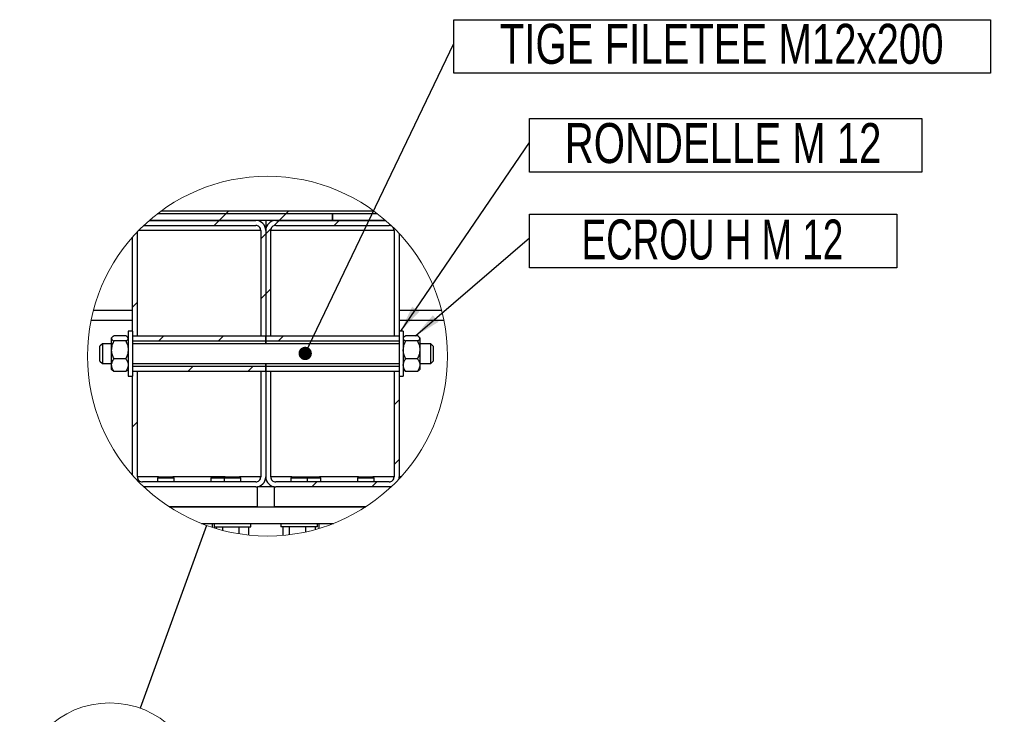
# Model space of a CAD drawing. Header units: millimetres. Extents: x 0 to 841, y 0 to 594.
# Tile 102 of 107: x 659 to 733, y 307 to 359. Entities that reach past the tile are written whole.
import ezdxf

# ---------------------------------------------------------------- set-up
doc = ezdxf.new("R2010")
doc.units = ezdxf.units.MM
doc.layers.add('NOTES', color=6, linetype='Continuous')
doc.layers.add('TRAIT-FINS', color=9, linetype='Continuous')
doc.layers.add('TRAIT-FORT', color=4, linetype='Continuous', lineweight=25)
doc.styles.add('SLDTEXTSTYLE0', font='TXT', dxfattribs={"width": 0.75})
doc.styles.add('SLDTEXTSTYLE7', font='TXT', dxfattribs={"width": 0.6875})
doc.dimstyles.new('SLDDIMSTYLE1', dxfattribs={"dimtxt": 0.18, "dimasz": 1, "dimexe": 0, "dimexo": 0.0625, "dimgap": 0, "dimtad": 0, "dimtih": 1, "dimtoh": 1, "dimdec": 0, "dimrnd": 1e-09, "dimzin": 0, "dimdsep": 46, "dimtxsty": 'Standard', "dimblk1": 'DOT', "dimblk2": 'DOT', "dimsah": 1, "dimcen": 0.09, "dimadec": 0, "dimazin": 0, "dimtfac": 1, "dimtdec": 0, "dimtofl": 0, "dimtmove": 0, "dimatfit": 3, "dimldrblk": 'DOT', "dimfxl": 1, "dimfrac": 2, "dimtolj": 1, "dimtzin": 0, "dimarcsym": 0})
doc.dimstyles.new('SLDDIMSTYLE4', dxfattribs={"dimtxt": 0.18, "dimasz": 2, "dimexe": 0, "dimexo": 0.0625, "dimgap": 0, "dimtad": 0, "dimtih": 1, "dimtoh": 1, "dimdec": 0, "dimrnd": 1e-09, "dimzin": 0, "dimdsep": 46, "dimtxsty": 'Standard', "dimblk1": 'NONE', "dimblk2": 'NONE', "dimsah": 1, "dimcen": 0.09, "dimadec": 0, "dimazin": 0, "dimtfac": 2, "dimtdec": 0, "dimtofl": 0, "dimtmove": 0, "dimatfit": 3, "dimldrblk": 'NONE', "dimfxl": 1, "dimfrac": 2, "dimtolj": 1, "dimtzin": 0, "dimarcsym": 0})
doc.dimstyles.new('SLDDIMSTYLE6', dxfattribs={"dimtxt": 0.18, "dimasz": 2, "dimexe": 0, "dimexo": 0.0625, "dimgap": 0, "dimtad": 0, "dimtih": 1, "dimtoh": 1, "dimdec": 0, "dimrnd": 1e-09, "dimzin": 0, "dimdsep": 46, "dimtxsty": 'Standard', "dimsah": 1, "dimcen": 0.09, "dimadec": 0, "dimazin": 0, "dimtfac": 2, "dimtdec": 0, "dimtofl": 0, "dimtmove": 0, "dimatfit": 3, "dimfxl": 1, "dimfrac": 2, "dimtolj": 1, "dimtzin": 0, "dimarcsym": 0})

# ---------------------------------------------------------------- blocks, each defined once
blk = doc.blocks.new('_None')
blk = doc.blocks.new('SW_HATCH_4')
at = {"layer": 'TRAIT-FINS', "color": 0}
for p, q in [((-0.375, -0.375), (0, 0)), ((0, 0), (0.5, 0.5)), ((0.5, 0.5), (0.687, 0.687)), ((4.085, -0.405), (4.49, 0)), ((4.49, 0), (4.99, 0.5)), ((4.99, 0.5), (5.178, 0.687)), ((8.605, -0.375), (8.98, 0)), ((3.482, -1.008), (3.888, -0.603)), ((12.991, -0.479), (12.992, -0.479)), ((3.107, -1.383), (3.482, -1.008)), ((3.482, -5.498), (3.857, -5.123)), ((3.107, -5.873), (3.482, -5.498)), ((-6.518, -6.518), (-6.143, -6.143)), ((-4.572, -9.063), (-4.197, -8.687)), ((-0.082, -9.063), (0.293, -8.687)), ((4.408, -9.063), (4.783, -8.687)), ((-6.518, -11.008), (-6.447, -10.938)), ((-2.332, -11.312), (-1.957, -10.938)), ((2.158, -11.312), (2.533, -10.938)), ((13.107, -13.833), (13.482, -13.458)), ((-6.518, -15.498), (-6.143, -15.123)), ((13.107, -18.324), (13.482, -17.949)), ((-6.097, -19.568), (-6.039, -19.509)), ((6.941, -20), (7.316, -19.625)), ((11.431, -20), (11.806, -19.625))]:
    blk.add_line(p, q, dxfattribs=at)
blk = doc.blocks.new('SW_NOTE_36')
at = {"layer": 'NOTES', "color": 0}
for p, q in [((0, -2.239), (0, 1.786)), ((0, 1.786), (27.547, 1.786)), ((27.547, 1.786), (27.547, -2.239)), ((27.547, -2.239), (0, -2.239))]:
    blk.add_line(p, q, dxfattribs=at)
at = {"layer": 'NOTES', "color": 0, "insert": (13.731, 1.379), "char_height": 3, "attachment_point": 2, "style": 'SLDTEXTSTYLE7'}
blk.add_mtext('ECROU H M 12', dxfattribs=at)
blk = doc.blocks.new('SW_NOTE_37')
at = {"layer": 'NOTES', "color": 0}
for p, q in [((0, -2.239), (0, 1.786)), ((0, 1.786), (29.434, 1.786)), ((29.434, 1.786), (29.434, -2.239)), ((29.434, -2.239), (0, -2.239))]:
    blk.add_line(p, q, dxfattribs=at)
at = {"layer": 'NOTES', "color": 0, "insert": (14.528, 1.447), "char_height": 3, "attachment_point": 2, "style": 'SLDTEXTSTYLE0'}
blk.add_mtext('RONDELLE M 12', dxfattribs=at)
blk = doc.blocks.new('SW_NOTE_38')
at = {"layer": 'NOTES', "color": 0}
for p, q in [((0, -2.239), (0, 1.786)), ((0, 1.786), (40.252, 1.786)), ((40.252, 1.786), (40.252, -2.239)), ((40.252, -2.239), (0, -2.239))]:
    blk.add_line(p, q, dxfattribs=at)
at = {"layer": 'NOTES', "color": 0, "insert": (20.08, 1.473), "char_height": 3, "attachment_point": 2, "style": 'SLDTEXTSTYLE0'}
blk.add_mtext('TIGE FILETEE M12x200', dxfattribs=at)
blk = doc.blocks.new('_Dot')
at = {"color": 0, "linetype": 'ByBlock', "lineweight": -2}
blk.add_line((-0.5, 0), (-1, 0), dxfattribs=at)
at = {"color": 0, "linetype": 'ByBlock', "const_width": 0.5}
blk.add_lwpolyline([(-0.25, 0, 1), (0.25, 0, 1)], format="xyb", close=True, dxfattribs=at)

msp = doc.modelspace()

# ---------------------------------------------------------------- linework, layer by layer
at = {"color": 7, "linetype": 'Continuous', "lineweight": 18}
for centre, radius in [((677.58908, 333.89127), 13.50008), ((665.75516, 301.11734), 6.75004)]:
    msp.add_circle(centre, radius, dxfattribs=at)
at = {"layer": 'TRAIT-FORT', "color": 4, "linetype": 'Continuous', "lineweight": 25}
for p, q in [((685.83534, 344.57878), (669.34283, 344.57878)), ((682.4573, 344.57878), (669.34283, 344.57878)), ((685.58639, 344.7663), (669.59178, 344.7663)), ((682.4573, 344.57878), (682.4573, 344.07876)), ((685.83534, 344.57878), (682.45825, 344.57878)), ((682.45825, 344.07876), (682.45825, 344.57878)), ((668.31867, 343.70378), (676.70855, 343.70378)), ((668.73245, 344.07876), (676.70855, 344.07876)), ((682.4573, 344.07876), (668.73245, 344.07876)), ((677.45814, 344.07876), (677.45814, 343.32875)), ((678.20868, 344.07876), (686.44572, 344.07876)), ((678.20868, 343.70378), (686.70878, 343.70378)), ((686.44572, 344.07876), (682.45825, 344.07876)), ((667.45886, 335.76629), (667.45886, 342.81354)), ((667.83365, 335.39126), (667.83365, 343.2218)), ((677.08334, 343.32875), (667.9371, 343.32875)), ((677.08334, 343.32875), (677.08334, 335.39126)), ((677.45814, 343.32875), (677.45814, 335.39126)), ((677.83388, 335.39126), (677.83388, 343.32875)), ((687.08357, 343.32875), (677.83388, 343.32875)), ((687.08357, 343.32875), (687.08357, 335.39126)), ((687.45836, 343.10131), (687.45836, 335.76629)), ((667.45886, 337.32877), (664.53434, 337.32877)), ((690.64383, 337.32877), (687.45836, 337.32877)), ((667.45886, 336.57876), (664.35949, 336.57876)), ((690.81868, 336.57876), (687.45836, 336.57876)), ((665.94729, 335.31735), (665.89579, 335.26627)), ((665.89579, 335.22002), (665.89579, 335.26627)), ((666.962, 335.4095), (666.07985, 335.4095)), ((667.14605, 335.26627), (667.09646, 335.31544)), ((667.45886, 335.76629), (667.14605, 335.76629)), ((667.14605, 335.76629), (667.14605, 332.3913)), ((667.45886, 335.76629), (667.45886, 332.3913)), ((667.83365, 335.39126), (667.45886, 335.39126)), ((677.45814, 335.39126), (667.45886, 335.39126)), ((677.45814, 335.39126), (677.08334, 335.39126)), ((677.45814, 335.39126), (677.45814, 334.82877)), ((677.45814, 335.39126), (677.45814, 335.01629)), ((677.83388, 335.39126), (677.45814, 335.39126)), ((687.45836, 335.39126), (677.45909, 335.39126)), ((677.45909, 335.01629), (677.45909, 335.39126)), ((687.45836, 335.39126), (687.08357, 335.39126)), ((687.77117, 335.76629), (687.45836, 335.76629)), ((687.45836, 335.76629), (687.45836, 332.3913)), ((687.77117, 335.76629), (687.77117, 332.3913)), ((687.82171, 335.31735), (687.77117, 335.26627)), ((688.83738, 335.4095), (687.95427, 335.4095)), ((689.02048, 335.26627), (688.97185, 335.31544)), ((689.02048, 335.26627), (689.02048, 335.22002)), ((665.20819, 334.82877), (665.02127, 334.64125)), ((665.02127, 333.51628), (665.02127, 334.64125)), ((665.89579, 334.82877), (665.20819, 334.82877)), ((665.20819, 334.82877), (665.20819, 333.32876)), ((665.89579, 334.36523), (665.89579, 335.22002)), ((666.962, 335.03059), (666.07985, 335.03059)), ((677.45814, 335.01629), (667.45886, 335.01629)), ((687.45836, 334.82877), (667.45886, 334.82877)), ((677.45814, 334.82877), (677.45814, 335.01629)), ((687.45836, 335.01629), (677.45909, 335.01629)), ((677.45909, 335.01629), (677.45909, 334.82877)), ((688.83738, 335.03059), (687.95427, 335.03059)), ((689.02048, 335.22002), (689.02048, 334.36523)), ((689.83301, 334.82877), (689.02048, 334.82877)), ((690.02089, 334.64125), (689.83301, 334.82877)), ((689.83301, 333.32876), (689.83301, 334.82877)), ((690.02089, 334.64125), (690.02089, 333.51628)), ((665.89579, 333.22398), (665.89579, 334.36523)), ((689.02048, 334.36523), (689.02048, 333.22398)), ((665.02127, 333.51628), (665.20819, 333.32876)), ((665.20819, 333.32876), (665.89579, 333.32876)), ((665.89579, 332.89126), (665.89579, 333.22398)), ((666.962, 333.69986), (666.07985, 333.69986)), ((667.45886, 333.32876), (687.45836, 333.32876)), ((667.45886, 333.1413), (677.45814, 333.1413)), ((677.45814, 333.32876), (677.45814, 332.76627)), ((677.45814, 333.1413), (677.45814, 333.32876)), ((677.45814, 333.1413), (677.45814, 332.76627)), ((677.45909, 333.32876), (677.45909, 333.1413)), ((677.45909, 333.1413), (687.45836, 333.1413)), ((677.45909, 332.76627), (677.45909, 333.1413)), ((688.83738, 333.69986), (687.95427, 333.69986)), ((689.02048, 333.32876), (689.83301, 333.32876)), ((689.02048, 333.22398), (689.02048, 332.89126)), ((689.83301, 333.32876), (690.02089, 333.51628)), ((665.89579, 332.89126), (665.94729, 332.84024)), ((666.962, 332.74803), (666.07985, 332.74803)), ((667.09646, 332.84215), (667.14605, 332.89126)), ((667.14605, 332.3913), (667.45886, 332.3913)), ((667.45886, 332.76627), (667.83365, 332.76627)), ((667.45886, 332.76627), (677.45814, 332.76627)), ((667.45886, 324.96634), (667.45886, 332.3913)), ((667.83365, 324.82878), (667.83365, 332.76627)), ((677.08334, 332.76627), (677.45814, 332.76627)), ((677.08334, 332.76627), (677.08334, 324.82878)), ((677.45814, 332.76627), (677.45814, 324.82878)), ((677.45814, 332.76627), (677.83388, 332.76627)), ((677.45909, 332.76627), (687.45836, 332.76627)), ((677.83388, 324.82878), (677.83388, 332.76627)), ((687.08357, 332.76627), (687.45836, 332.76627)), ((687.08357, 332.76627), (687.08357, 324.82878)), ((687.45836, 332.3913), (687.77117, 332.3913)), ((687.45836, 332.3913), (687.45836, 324.82878)), ((687.77117, 332.89126), (687.82171, 332.84024)), ((688.83738, 332.74803), (687.95427, 332.74803)), ((688.97185, 332.84215), (689.02048, 332.89126)), ((669.42057, 324.82878), (667.83365, 324.82878)), ((676.70855, 324.45375), (668.20845, 324.45375)), ((669.42057, 324.82878), (669.33378, 324.74128)), ((669.33378, 324.74128), (669.33378, 324.45375)), ((670.5831, 324.74128), (669.33378, 324.74128)), ((669.42057, 324.82878), (670.49631, 324.82878)), ((670.5831, 324.74128), (670.49631, 324.82878)), ((673.42123, 324.82878), (670.49631, 324.82878)), ((670.5831, 324.45375), (670.5831, 324.74128)), ((673.42123, 324.82878), (673.33349, 324.74128)), ((673.33349, 324.74128), (673.33349, 324.45375)), ((674.3339, 324.74128), (673.33349, 324.74128)), ((674.42068, 324.82878), (673.42123, 324.82878)), ((674.42068, 324.82878), (674.3339, 324.74128)), ((674.3339, 324.74128), (674.3339, 324.45375)), ((675.58321, 324.74128), (674.3339, 324.74128)), ((674.42068, 324.82878), (675.49547, 324.82878)), ((675.58321, 324.74128), (675.49547, 324.82878)), ((677.08334, 324.82878), (675.49547, 324.82878)), ((675.58321, 324.45375), (675.58321, 324.74128)), ((679.4208, 324.82878), (677.83388, 324.82878)), ((686.70878, 324.45375), (678.20868, 324.45375)), ((679.4208, 324.82878), (679.33306, 324.74128)), ((679.33306, 324.74128), (679.33306, 324.45375)), ((680.58333, 324.74128), (679.33306, 324.74128)), ((679.4208, 324.82878), (680.49559, 324.82878)), ((680.58333, 324.74128), (680.49559, 324.82878)), ((680.49559, 324.82878), (681.49218, 324.82878)), ((680.58333, 324.45375), (680.58333, 324.74128)), ((681.58373, 324.74128), (680.58333, 324.74128)), ((681.49218, 324.82878), (681.49599, 324.82878)), ((681.58373, 324.74128), (681.49599, 324.82878)), ((684.42091, 324.82878), (681.49599, 324.82878)), ((681.58373, 324.45375), (681.58373, 324.74128)), ((684.42091, 324.82878), (684.33317, 324.74128)), ((684.33317, 324.74128), (684.33317, 324.45375)), ((685.58344, 324.74128), (684.33317, 324.74128)), ((684.42091, 324.82878), (685.4957, 324.82878)), ((685.58344, 324.74128), (685.4957, 324.82878)), ((687.08357, 324.82878), (685.4957, 324.82878)), ((685.58344, 324.45375), (685.58344, 324.74128)), ((687.59645, 324.82878), (687.45836, 324.82878)), ((687.45836, 324.67857), (687.45836, 324.82878)), ((676.70855, 324.07878), (668.31583, 324.07878)), ((676.83348, 322.57876), (676.83348, 324.07878)), ((678.08375, 324.07878), (676.83348, 324.07878)), ((678.08375, 324.07878), (678.08375, 322.57876)), ((686.70878, 324.07878), (678.20868, 324.07878)), ((686.83371, 324.0518), (686.83371, 324.07878)), ((686.86233, 324.07878), (686.83371, 324.07878)), ((676.83348, 322.57876), (670.21959, 322.57876)), ((670.21959, 322.57876), (684.95858, 322.57876)), ((684.95858, 322.57876), (678.08375, 322.57876)), ((672.64239, 321.3288), (682.53577, 321.3288)), ((673.45843, 321.03732), (673.45843, 321.3288)), ((673.58336, 321.3288), (673.58336, 321.07875)), ((676.33375, 321.07875), (676.33375, 321.3288)), ((678.58347, 321.3288), (678.58347, 321.07875)), ((681.33387, 321.07875), (681.33387, 321.3288)), ((681.4588, 320.95636), (681.4588, 321.3288)), ((682.45825, 321.29854), (682.45825, 321.3288)), ((673.58336, 321.07875), (676.33375, 321.07875)), ((673.74071, 321.07875), (673.74071, 320.95)), ((674.2185, 321.07875), (674.2185, 320.8174)), ((675.43635, 321.07875), (675.43635, 320.56261)), ((676.1764, 321.07875), (676.1764, 320.46398)), ((681.33387, 321.07875), (678.58347, 321.07875)), ((678.74083, 321.07875), (678.74083, 320.43908)), ((679.21862, 321.07875), (679.21862, 320.48857)), ((680.43551, 321.07875), (680.43551, 320.69335)), ((681.17556, 321.07875), (681.17556, 320.87498))]:
    msp.add_line(p, q, dxfattribs=at)
at = {"layer": 'TRAIT-FORT', "color": 4, "linetype": 'Continuous', "lineweight": 25, "flags": 128}
for points in [[(687.45836, 324.82878), (687.44406, 324.68245), (687.43538, 324.654)], [(686.88826, 324.10335), (686.85469, 324.0932), (686.70878, 324.07878)]]:
    msp.add_lwpolyline(points, dxfattribs=at)
at = {"layer": 'TRAIT-FORT', "color": 4, "linetype": 'Continuous', "lineweight": 25}
for centre, radius, start, end in [((676.70874, 343.32936), 0.7494, 359.9537341, 90.014383), ((676.70859, 343.32903), 0.37475, 359.9569546, 90.0066093), ((678.20916, 343.32773), 0.75103, 90.037115, 179.9219188), ((678.20863, 343.32903), 0.37475, 89.9933907, 180.0430454), ((686.70882, 343.32903), 0.37475, 359.9569546, 90.0066093), ((668.2084, 324.8285), 0.37475, 179.9569546, 270.0066093), ((676.70859, 324.8285), 0.37475, 269.9933907, 0.0430454), ((676.70874, 324.82818), 0.7494, 269.985617, 0.0462659), ((678.20916, 324.8298), 0.75103, 180.0780812, 269.962885), ((678.20863, 324.8285), 0.37475, 179.9569546, 270.0066093), ((686.70882, 324.8285), 0.37475, 269.9933907, 0.0430454)]:
    msp.add_arc(centre, radius, start, end, dxfattribs=at)
for points, knots in [([(666.07985, 335.4095), (666.03965, 335.38582), (665.96917, 335.34431), (665.89979, 335.27203), (665.89641, 335.22807), (665.89579, 335.22002)], [0, 0, 0, 0, 0.52026809, 0.91214552, 1, 1, 1, 1]), ([(667.14605, 335.22002), (667.13127, 335.25526), (667.09529, 335.34102), (667.0114, 335.38411), (666.962, 335.4095)], [0, 0, 0, 0, 0.41096906, 1, 1, 1, 1]), ([(687.95427, 335.4095), (687.91395, 335.38592), (687.84341, 335.34466), (687.77518, 335.27182), (687.77179, 335.22806), (687.77117, 335.22002)], [0, 0, 0, 0, 0.52133168, 0.91196592, 1, 1, 1, 1]), ([(689.02048, 335.22002), (689.00605, 335.25527), (688.97084, 335.34126), (688.8869, 335.38418), (688.83738, 335.4095)], [0, 0, 0, 0, 0.41000245, 1, 1, 1, 1]), ([(665.89579, 335.22002), (665.91058, 335.18479), (665.94658, 335.09907), (666.03044, 335.05598), (666.07985, 335.03059)], [0, 0, 0, 0, 0.41085494, 1, 1, 1, 1]), ([(665.89579, 334.36523), (665.9065, 334.48238), (665.9278, 334.71528), (666.02937, 334.92591), (666.07985, 335.03059)], [0, 0, 0, 0, 0.50301988, 1, 1, 1, 1]), ([(666.962, 335.03059), (667.00219, 335.05427), (667.07267, 335.09578), (667.14204, 335.16804), (667.14543, 335.21199), (667.14605, 335.22002)], [0, 0, 0, 0, 0.52038076, 0.91234306, 1, 1, 1, 1]), ([(666.962, 335.03059), (667.00481, 334.93956), (667.09177, 334.75466), (667.14285, 334.5246), (667.1455, 334.3931), (667.14605, 334.36523)], [0, 0, 0, 0, 0.43318115, 0.87986623, 1, 1, 1, 1]), ([(687.77117, 335.22002), (687.78597, 335.18481), (687.82188, 335.09936), (687.90525, 335.05606), (687.95427, 335.03059)], [0, 0, 0, 0, 0.41204399, 1, 1, 1, 1]), ([(687.77117, 334.36523), (687.78195, 334.48235), (687.80337, 334.71508), (687.90419, 334.92588), (687.95427, 335.03059)], [0, 0, 0, 0, 0.50328192, 1, 1, 1, 1]), ([(688.83738, 335.03059), (688.8777, 335.05418), (688.94824, 335.09543), (689.01645, 335.16825), (689.01986, 335.21199), (689.02048, 335.22002)], [0, 0, 0, 0, 0.52144482, 0.91216382, 1, 1, 1, 1]), ([(688.83738, 335.03059), (688.8803, 334.93958), (688.96747, 334.75479), (689.01722, 334.52452), (689.01991, 334.3931), (689.02048, 334.36523)], [0, 0, 0, 0, 0.43330048, 0.87983314, 1, 1, 1, 1]), ([(666.07985, 333.69986), (666.03703, 333.79089), (665.95007, 333.97579), (665.89899, 334.20585), (665.89635, 334.33735), (665.89579, 334.36523)], [0, 0, 0, 0, 0.43318115, 0.87986623, 1, 1, 1, 1]), ([(667.14605, 334.36523), (667.13534, 334.24807), (667.11404, 334.01517), (667.01247, 333.80454), (666.962, 333.69986)], [0, 0, 0, 0, 0.50301988, 1, 1, 1, 1]), ([(687.95427, 333.69986), (687.91135, 333.79087), (687.82418, 333.97566), (687.77444, 334.20593), (687.77174, 334.33736), (687.77117, 334.36523)], [0, 0, 0, 0, 0.43330048, 0.87983314, 1, 1, 1, 1]), ([(689.02048, 334.36523), (689.01016, 334.24806), (688.98964, 334.01509), (688.88793, 333.80453), (688.83738, 333.69986)], [0, 0, 0, 0, 0.50291855, 1, 1, 1, 1]), ([(665.89579, 333.22398), (665.89606, 333.23198), (665.89828, 333.29858), (665.92297, 333.4279), (665.99552, 333.57731), (666.0556, 333.66462), (666.07985, 333.69986)], [0, 0, 0, 0, 0.04642445, 0.38605551, 0.75219583, 1, 1, 1, 1]), ([(666.07985, 332.74803), (666.0432, 332.80321), (665.97707, 332.90278), (665.90971, 333.06427), (665.90042, 333.1708), (665.89579, 333.22398)], [0, 0, 0, 0, 0.38364234, 0.69236453, 1, 1, 1, 1]), ([(666.962, 333.69986), (666.98625, 333.66462), (667.04521, 333.57893), (667.1181, 333.42985), (667.1435, 333.30055), (667.14579, 333.23198), (667.14605, 333.22398)], [0, 0, 0, 0, 0.24781276, 0.60250029, 0.95357395, 1, 1, 1, 1]), ([(667.14605, 333.22398), (667.14202, 333.17229), (667.1337, 333.06558), (667.06533, 332.90421), (666.99852, 332.80324), (666.962, 332.74803)], [0, 0, 0, 0, 0.2985995, 0.61648835, 1, 1, 1, 1]), ([(687.77117, 333.22398), (687.77109, 333.23198), (687.77047, 333.29869), (687.7997, 333.42779), (687.87085, 333.57699), (687.93033, 333.66459), (687.95427, 333.69986)], [0, 0, 0, 0, 0.04642041, 0.38663409, 0.75303098, 1, 1, 1, 1]), ([(687.95427, 332.74803), (687.91766, 332.80321), (687.85157, 332.90279), (687.7839, 333.0642), (687.77541, 333.17079), (687.77117, 333.22398)], [0, 0, 0, 0, 0.38373759, 0.69253642, 1, 1, 1, 1]), ([(688.83738, 333.69986), (688.86175, 333.66465), (688.92093, 333.57914), (688.99088, 333.42942), (689.02121, 333.30067), (689.02056, 333.23198), (689.02048, 333.22398)], [0, 0, 0, 0, 0.24792788, 0.60199953, 0.95358894, 1, 1, 1, 1]), ([(689.02048, 333.22398), (689.01637, 333.17232), (689.0079, 333.06579), (688.941, 332.90398), (688.87403, 332.80319), (688.83738, 332.74803)], [0, 0, 0, 0, 0.29879886, 0.6162323, 1, 1, 1, 1]), ([(666.07985, 332.74803), (666.03518, 332.76896), (665.98432, 332.79278), (665.95386, 332.83763), (665.95015, 332.8431)], [0, 0, 0, 0, 0.87806492, 1, 1, 1, 1]), ([(667.09551, 332.8431), (667.09488, 332.84174), (667.07183, 332.79188), (667.01616, 332.76965), (666.962, 332.74803)], [0, 0, 0, 0, 0.027232, 1, 1, 1, 1]), ([(687.95427, 332.74803), (687.90961, 332.76896), (687.85874, 332.79278), (687.82829, 332.83763), (687.82458, 332.8431)], [0, 0, 0, 0, 0.87806492, 1, 1, 1, 1]), ([(688.97089, 332.8431), (688.97026, 332.84174), (688.94721, 332.79188), (688.89154, 332.76965), (688.83738, 332.74803)], [0, 0, 0, 0, 0.027232, 1, 1, 1, 1])]:
    msp.add_open_spline(points, degree=3, knots=knots, dxfattribs=at)

# ---------------------------------------------------------------- block references
at = {"layer": 'NOTES', "color": 211}
for name, p in [('SW_NOTE_38', (691.57233, 357.35849)), ('SW_NOTE_37', (697.2327, 349.93711)), ('SW_NOTE_36', (697.2327, 342.7673))]:
    msp.add_blockref(name, p, dxfattribs=at)
at = {"layer": 'TRAIT-FINS', "color": 9}
msp.add_blockref('SW_HATCH_4', (673.97611, 344.07877), dxfattribs=at)

# ---------------------------------------------------------------- leaders
at = {"color": 7, "linetype": 'Continuous', "lineweight": 18, "has_arrowhead": 0}
msp.add_leader([(673.00407, 321.19231), (668.04767, 307.46615)], dimstyle='SLDDIMSTYLE4', dxfattribs=at)
at = {"layer": 'NOTES', "color": 211}
for points, dimstyle in [([(680.41731, 334.09596), (691.57233, 357.35849)], 'SLDDIMSTYLE1'), ([(687.5826, 335.76627), (697.2327, 349.93711)], 'SLDDIMSTYLE6'), ([(688.69113, 335.40949), (697.2327, 342.7673)], 'SLDDIMSTYLE6')]:
    msp.add_leader(points, dimstyle=dimstyle, dxfattribs=at)

doc.saveas('drawing.dxf')
